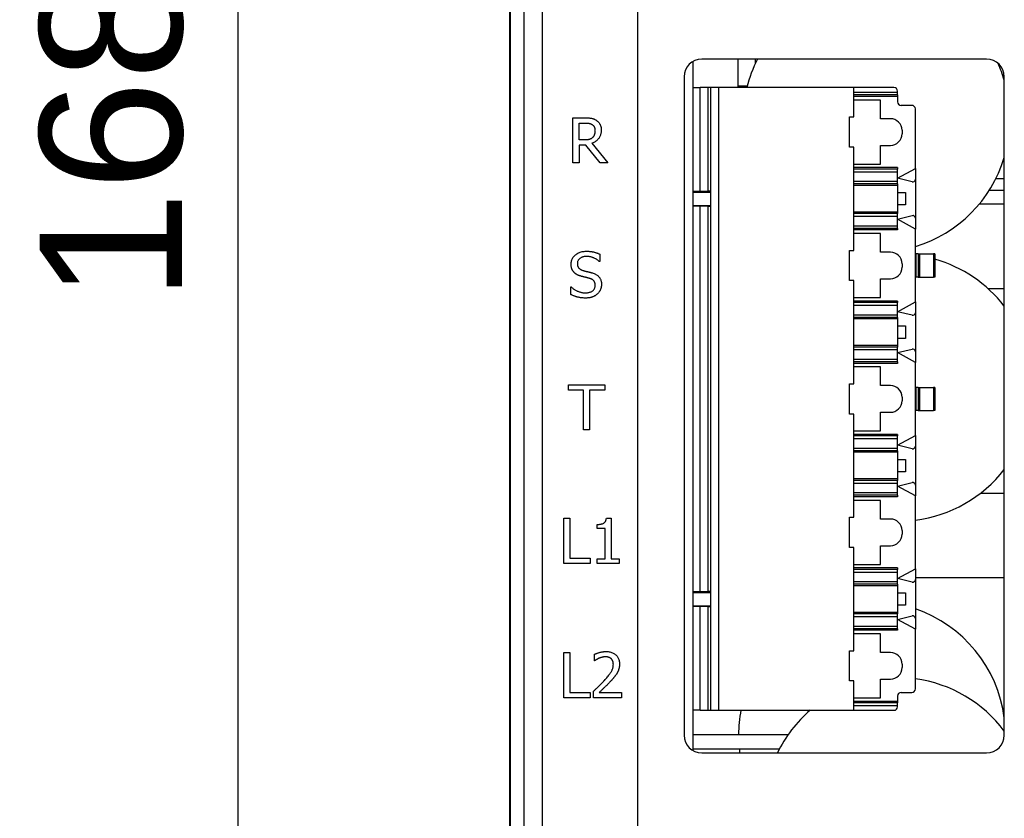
# Model space of a CAD drawing. Extents: x 11458 to 11780, y -1544 to -1214.
# Tile 14 of 35: x 11458 to 11513, y -1389 to -1344. Entities that reach past the tile are written whole.
import ezdxf

# ---------------------------------------------------------------- set-up
doc = ezdxf.new("R2010")
doc.units = 0
doc.layers.get('DEFPOINTS').update_dxf_attribs({"color": 8, "linetype": 'CONTINUOUS'})
doc.layers.add('2', color=2, linetype='CONTINUOUS')
doc.styles.get("Standard").update_dxf_attribs({"font": 'ARIAL.TTF'})
doc.dimstyles.new('ISO-25', dxfattribs={"dimtxt": 8, "dimasz": 8, "dimexe": 1, "dimexo": 1, "dimgap": 3, "dimtad": 1, "dimtxsty": 'STANDARD', "dimcen": 0, "dimclrd": 256, "dimclre": 256, "dimclrt": 2, "dimazin": 3, "dimtfac": 1, "dimtmove": 0, "dimatfit": 3})

# ---------------------------------------------------------------- blocks, each defined once
blk = doc.blocks.new('*D150')
at = {"layer": '2', "color": 7}
for p, q in [((11489.6, -1266.295), (11469.321, -1266.295)), ((11470.321, -1274.295), (11470.321, -1426.295)), ((11502.407, -1434.295), (11469.321, -1434.295))]:
    blk.add_line(p, q, dxfattribs=at)
for points in [[(11468.987, -1274.295), (11471.654, -1274.295), (11470.321, -1266.295)], [(11468.987, -1426.295), (11471.654, -1426.295), (11470.321, -1434.295)]]:
    blk.add_solid(points, dxfattribs=at)
at = {"layer": 'DEFPOINTS', "color": 0}
for p in [(11490.6, -1266.295), (11470.321, -1434.295), (11503.407, -1434.295)]:
    blk.add_point(p, dxfattribs=at)
at = {"layer": '2', "color": 7, "insert": (11463.236, -1350.295), "char_height": 8, "attachment_point": 5, "rotation": 90}
blk.add_mtext('168', dxfattribs=at)

msp = doc.modelspace()

# ---------------------------------------------------------------- linework, layer by layer
at = {"layer": '2', "color": 7}
for p, q in [((11485.6, -1421.295), (11485.6, -1271.295)), ((11485.626, -1271.314), (11485.626, -1421.275)), ((11486.386, -1272.074), (11486.386, -1420.515)), ((11487.439, -1420.515), (11487.439, -1272.074)), ((11492.8, -1417.625), (11492.8, -1318.195)), ((11495.9, -1346.129), (11495.9, -1384.861)), ((11512.4, -1345.995), (11496.4, -1345.995)), ((11498.44, -1347.595), (11498.44, -1345.995)), ((11499.4, -1345.995), (11499.4, -1346.241)), ((11495.4, -1346.995), (11495.4, -1383.995)), ((11513.4, -1383.995), (11513.4, -1346.995)), ((11495.9, -1347.595), (11496.3, -1347.595)), ((11496.75, -1347.595), (11496.3, -1347.595)), ((11496.3, -1353.423), (11496.3, -1347.595)), ((11496.9, -1347.595), (11496.75, -1347.595)), ((11496.75, -1353.423), (11496.75, -1347.595)), ((11497.362, -1347.595), (11496.9, -1347.595)), ((11496.9, -1382.595), (11496.9, -1347.595)), ((11504.95, -1347.595), (11497.362, -1347.595)), ((11497.362, -1382.595), (11497.362, -1347.595)), ((11498.44, -1347.49), (11498.959, -1347.49)), ((11507.2, -1347.595), (11504.95, -1347.595)), ((11504.95, -1349.245), (11504.95, -1347.595)), ((11504.95, -1347.863), (11507.4, -1347.863)), ((11507.4, -1348.012), (11504.95, -1348.012)), ((11507.4, -1348.095), (11504.95, -1348.095)), ((11507.4, -1347.863), (11507.4, -1347.795)), ((11507.4, -1348.012), (11507.4, -1347.863)), ((11507.4, -1348.012), (11507.4, -1348.095)), ((11507.4, -1348.095), (11507.4, -1348.395)), ((11506.45, -1348.295), (11504.95, -1348.295)), ((11506.45, -1349.345), (11506.45, -1348.295)), ((11508.2, -1348.595), (11507.6, -1348.595)), ((11504.7, -1350.945), (11504.7, -1349.245)), ((11504.7, -1349.245), (11504.95, -1349.245)), ((11508.4, -1352.145), (11508.4, -1348.795)), ((11489.157, -1351.835), (11489.157, -1349.295)), ((11489.157, -1349.295), (11489.812, -1349.295)), ((11489.495, -1350.542), (11489.495, -1349.587)), ((11489.495, -1349.587), (11489.831, -1349.587)), ((11507, -1349.345), (11506.45, -1349.345)), ((11507.65, -1349.995), (11507.65, -1350.195)), ((11489.791, -1350.542), (11489.495, -1350.542)), ((11489.882, -1350.824), (11489.495, -1350.824)), ((11489.495, -1350.824), (11489.495, -1351.835)), ((11490.685, -1351.835), (11489.882, -1350.824)), ((11490.22, -1350.729), (11491.123, -1351.835)), ((11506.45, -1350.845), (11507, -1350.845)), ((11506.45, -1351.895), (11506.45, -1350.845)), ((11504.95, -1350.945), (11504.7, -1350.945)), ((11504.95, -1356.745), (11504.95, -1350.945)), ((11489.495, -1351.835), (11489.157, -1351.835)), ((11491.123, -1351.835), (11490.685, -1351.835)), ((11504.95, -1351.895), (11506.45, -1351.895)), ((11507.4, -1352.095), (11504.95, -1352.095)), ((11507.4, -1352.177), (11504.95, -1352.177)), ((11504.95, -1352.326), (11507.4, -1352.326)), ((11507.4, -1352.095), (11507.4, -1352.177)), ((11507.4, -1352.695), (11508.4, -1352.145)), ((11507.4, -1352.326), (11507.4, -1352.177)), ((11507.4, -1352.863), (11507.4, -1352.326)), ((11508.4, -1352.145), (11508.4, -1352.748)), ((11504.95, -1352.863), (11507.4, -1352.863)), ((11507.4, -1353.012), (11504.95, -1353.012)), ((11507.4, -1353.095), (11504.95, -1353.095)), ((11508.215, -1352.894), (11507.4, -1352.695)), ((11507.4, -1353.012), (11507.4, -1352.863)), ((11507.4, -1353.012), (11507.4, -1353.095)), ((11507.4, -1353.095), (11507.4, -1354.595)), ((11508.4, -1352.748), (11508.4, -1354.941)), ((11512.929, -1352.715), (11513.4, -1352.715)), ((11495.9, -1353.47), (11496.9, -1353.47)), ((11496.3, -1353.423), (11496.75, -1353.423)), ((11507.4, -1353.495), (11507.85, -1353.495)), ((11507.85, -1353.495), (11507.85, -1354.195)), ((11512.568, -1353.355), (11513.4, -1353.355)), ((11495.9, -1354.22), (11496.9, -1354.22)), ((11507.85, -1354.195), (11507.4, -1354.195)), ((11513.4, -1354.147), (11511.993, -1354.147)), ((11496.75, -1354.266), (11496.3, -1354.266)), ((11496.3, -1375.923), (11496.3, -1354.266)), ((11496.75, -1375.923), (11496.75, -1354.266)), ((11507.4, -1354.595), (11504.95, -1354.595)), ((11507.4, -1354.677), (11504.95, -1354.677)), ((11507.4, -1354.595), (11507.4, -1354.677)), ((11507.4, -1354.826), (11507.4, -1354.677)), ((11504.95, -1354.826), (11507.4, -1354.826)), ((11507.4, -1354.995), (11508.215, -1354.795)), ((11507.4, -1355.363), (11507.4, -1354.826)), ((11508.4, -1355.545), (11507.4, -1354.995)), ((11508.4, -1354.941), (11508.4, -1355.545)), ((11504.95, -1355.363), (11507.4, -1355.363)), ((11507.4, -1355.512), (11504.95, -1355.512)), ((11507.4, -1355.595), (11504.95, -1355.595)), ((11506.45, -1355.795), (11504.95, -1355.795)), ((11506.45, -1356.845), (11506.45, -1355.795)), ((11507.4, -1355.512), (11507.4, -1355.363)), ((11507.4, -1355.512), (11507.4, -1355.595)), ((11508.4, -1359.645), (11508.4, -1355.545)), ((11490.66, -1356.959), (11490.66, -1357.363)), ((11504.7, -1358.445), (11504.7, -1356.745)), ((11504.7, -1356.745), (11504.95, -1356.745)), ((11507, -1356.845), (11506.45, -1356.845)), ((11508.4, -1356.945), (11508.418, -1356.945)), ((11508.418, -1356.945), (11508.418, -1358.245)), ((11508.55, -1356.945), (11508.418, -1356.945)), ((11508.55, -1356.945), (11508.55, -1358.245)), ((11508.55, -1356.945), (11508.638, -1356.945)), ((11508.638, -1356.945), (11508.638, -1358.245)), ((11508.638, -1356.945), (11509.412, -1356.945)), ((11509.412, -1356.945), (11509.412, -1358.245)), ((11509.5, -1356.945), (11509.412, -1356.945)), ((11509.5, -1356.945), (11509.5, -1358.245)), ((11490.66, -1357.363), (11490.635, -1357.363)), ((11507.65, -1357.495), (11507.65, -1357.695)), ((11504.95, -1358.445), (11504.7, -1358.445)), ((11504.95, -1364.245), (11504.95, -1358.445)), ((11506.45, -1358.345), (11507, -1358.345)), ((11506.45, -1359.395), (11506.45, -1358.345)), ((11508.4, -1358.245), (11508.418, -1358.245)), ((11508.55, -1358.245), (11508.418, -1358.245)), ((11508.55, -1358.245), (11508.638, -1358.245)), ((11508.638, -1358.245), (11509.412, -1358.245)), ((11509.5, -1358.245), (11509.412, -1358.245)), ((11489.032, -1359.228), (11489.032, -1358.804)), ((11489.032, -1358.804), (11489.057, -1358.804)), ((11512.49, -1358.897), (11513.4, -1358.897)), ((11504.95, -1359.395), (11506.45, -1359.395)), ((11507.4, -1359.595), (11504.95, -1359.595)), ((11507.4, -1359.677), (11504.95, -1359.677)), ((11507.4, -1359.595), (11507.4, -1359.677)), ((11507.4, -1360.195), (11508.4, -1359.645)), ((11507.4, -1359.826), (11507.4, -1359.677)), ((11508.4, -1359.645), (11508.4, -1360.248)), ((11504.95, -1359.826), (11507.4, -1359.826)), ((11507.4, -1360.363), (11507.4, -1359.826)), ((11508.215, -1360.394), (11507.4, -1360.195)), ((11508.4, -1360.248), (11508.4, -1362.441)), ((11504.95, -1360.363), (11507.4, -1360.363)), ((11507.4, -1360.512), (11504.95, -1360.512)), ((11507.4, -1360.595), (11504.95, -1360.595)), ((11507.4, -1360.512), (11507.4, -1360.363)), ((11507.4, -1360.512), (11507.4, -1360.595)), ((11507.4, -1360.595), (11507.4, -1362.095)), ((11507.4, -1360.995), (11507.85, -1360.995)), ((11507.85, -1360.995), (11507.85, -1361.695)), ((11507.85, -1361.695), (11507.4, -1361.695)), ((11507.4, -1362.095), (11504.95, -1362.095)), ((11507.4, -1362.177), (11504.95, -1362.177)), ((11504.95, -1362.326), (11507.4, -1362.326)), ((11507.4, -1362.095), (11507.4, -1362.177)), ((11507.4, -1362.326), (11507.4, -1362.177)), ((11507.4, -1362.495), (11508.215, -1362.295)), ((11507.4, -1362.863), (11507.4, -1362.326)), ((11508.4, -1363.045), (11507.4, -1362.495)), ((11508.4, -1362.441), (11508.4, -1363.045)), ((11504.95, -1362.863), (11507.4, -1362.863)), ((11507.4, -1363.012), (11504.95, -1363.012)), ((11507.4, -1363.012), (11507.4, -1362.863)), ((11507.4, -1363.012), (11507.4, -1363.095)), ((11508.4, -1367.145), (11508.4, -1363.045)), ((11507.4, -1363.095), (11504.95, -1363.095)), ((11506.45, -1363.295), (11504.95, -1363.295)), ((11506.45, -1364.345), (11506.45, -1363.295)), ((11488.898, -1364.595), (11488.898, -1364.295)), ((11488.898, -1364.295), (11490.94, -1364.295)), ((11489.75, -1364.595), (11488.898, -1364.595)), ((11489.75, -1366.835), (11489.75, -1364.595)), ((11490.94, -1364.595), (11490.088, -1364.595)), ((11490.088, -1364.595), (11490.088, -1366.835)), ((11490.94, -1364.295), (11490.94, -1364.595)), ((11504.7, -1365.945), (11504.7, -1364.245)), ((11504.7, -1364.245), (11504.95, -1364.245)), ((11507, -1364.345), (11506.45, -1364.345)), ((11508.4, -1364.445), (11508.418, -1364.445)), ((11508.418, -1364.445), (11508.418, -1365.745)), ((11508.55, -1364.445), (11508.418, -1364.445)), ((11508.55, -1364.445), (11508.55, -1365.745)), ((11508.55, -1364.445), (11508.638, -1364.445)), ((11508.638, -1364.445), (11508.638, -1365.745)), ((11508.638, -1364.445), (11509.412, -1364.445)), ((11509.412, -1364.445), (11509.412, -1365.745)), ((11509.5, -1364.445), (11509.412, -1364.445)), ((11509.5, -1364.445), (11509.5, -1365.745)), ((11507.65, -1364.995), (11507.65, -1365.195)), ((11506.45, -1365.845), (11507, -1365.845)), ((11506.45, -1366.895), (11506.45, -1365.845)), ((11508.4, -1365.745), (11508.418, -1365.745)), ((11508.55, -1365.745), (11508.418, -1365.745)), ((11508.55, -1365.745), (11508.638, -1365.745)), ((11508.638, -1365.745), (11509.412, -1365.745)), ((11509.5, -1365.745), (11509.412, -1365.745)), ((11504.95, -1365.945), (11504.7, -1365.945)), ((11504.95, -1371.745), (11504.95, -1365.945)), ((11490.088, -1366.835), (11489.75, -1366.835)), ((11504.95, -1366.895), (11506.45, -1366.895)), ((11507.4, -1367.095), (11504.95, -1367.095)), ((11507.4, -1367.177), (11504.95, -1367.177)), ((11504.95, -1367.326), (11507.4, -1367.326)), ((11507.4, -1367.095), (11507.4, -1367.177)), ((11507.4, -1367.695), (11508.4, -1367.145)), ((11507.4, -1367.326), (11507.4, -1367.177)), ((11507.4, -1367.863), (11507.4, -1367.326)), ((11508.4, -1367.145), (11508.4, -1367.748)), ((11504.95, -1367.863), (11507.4, -1367.863)), ((11507.4, -1368.012), (11504.95, -1368.012)), ((11508.215, -1367.894), (11507.4, -1367.695)), ((11507.4, -1368.012), (11507.4, -1367.863)), ((11507.4, -1368.012), (11507.4, -1368.095)), ((11508.4, -1367.748), (11508.4, -1369.941)), ((11507.4, -1368.095), (11504.95, -1368.095)), ((11507.4, -1368.095), (11507.4, -1369.595)), ((11507.4, -1368.495), (11507.85, -1368.495)), ((11507.85, -1368.495), (11507.85, -1369.195)), ((11507.4, -1369.595), (11504.95, -1369.595)), ((11507.4, -1369.677), (11504.95, -1369.677)), ((11507.85, -1369.195), (11507.4, -1369.195)), ((11507.4, -1369.595), (11507.4, -1369.677)), ((11507.4, -1369.826), (11507.4, -1369.677)), ((11504.95, -1369.826), (11507.4, -1369.826)), ((11507.4, -1369.995), (11508.215, -1369.795)), ((11507.4, -1370.363), (11507.4, -1369.826)), ((11508.4, -1370.545), (11507.4, -1369.995)), ((11508.4, -1369.941), (11508.4, -1370.545)), ((11504.95, -1370.363), (11507.4, -1370.363)), ((11507.4, -1370.512), (11504.95, -1370.512)), ((11507.4, -1370.595), (11504.95, -1370.595)), ((11506.45, -1370.795), (11504.95, -1370.795)), ((11506.45, -1371.845), (11506.45, -1370.795)), ((11507.4, -1370.512), (11507.4, -1370.363)), ((11507.4, -1370.512), (11507.4, -1370.595)), ((11508.4, -1374.645), (11508.4, -1370.545)), ((11512.058, -1370.397), (11513.4, -1370.397)), ((11488.644, -1374.343), (11488.644, -1371.803)), ((11488.644, -1371.803), (11488.981, -1371.803)), ((11488.981, -1371.803), (11488.981, -1374.042)), ((11491.033, -1371.795), (11491.297, -1371.795)), ((11491.297, -1371.795), (11491.297, -1374.084)), ((11504.7, -1371.745), (11504.95, -1371.745)), ((11504.7, -1373.445), (11504.7, -1371.745)), ((11507, -1371.845), (11506.45, -1371.845)), ((11490.509, -1372.381), (11490.509, -1372.149)), ((11490.97, -1372.381), (11490.509, -1372.381)), ((11490.97, -1374.084), (11490.97, -1372.381)), ((11507.65, -1372.495), (11507.65, -1372.695)), ((11504.95, -1373.445), (11504.7, -1373.445)), ((11504.95, -1379.245), (11504.95, -1373.445)), ((11506.45, -1373.345), (11507, -1373.345)), ((11506.45, -1374.395), (11506.45, -1373.345)), ((11488.981, -1374.042), (11490.115, -1374.042)), ((11490.115, -1374.042), (11490.115, -1374.343)), ((11490.509, -1374.343), (11490.509, -1374.084)), ((11490.509, -1374.084), (11490.97, -1374.084)), ((11491.297, -1374.084), (11491.748, -1374.084)), ((11491.748, -1374.084), (11491.748, -1374.343)), ((11490.115, -1374.343), (11488.644, -1374.343)), ((11491.748, -1374.343), (11490.509, -1374.343)), ((11504.95, -1374.395), (11506.45, -1374.395)), ((11507.4, -1374.595), (11504.95, -1374.595)), ((11507.4, -1374.677), (11504.95, -1374.677)), ((11507.4, -1374.595), (11507.4, -1374.677)), ((11507.4, -1375.195), (11508.4, -1374.645)), ((11507.4, -1374.826), (11507.4, -1374.677)), ((11508.4, -1374.645), (11508.4, -1375.248)), ((11504.95, -1374.826), (11507.4, -1374.826)), ((11507.4, -1375.363), (11507.4, -1374.826)), ((11508.215, -1375.394), (11507.4, -1375.195)), ((11513.4, -1375.147), (11508.4, -1375.147)), ((11508.4, -1375.248), (11508.4, -1377.441)), ((11504.95, -1375.363), (11507.4, -1375.363)), ((11507.4, -1375.512), (11504.95, -1375.512)), ((11507.4, -1375.595), (11504.95, -1375.595)), ((11507.4, -1375.512), (11507.4, -1375.363)), ((11507.4, -1375.512), (11507.4, -1375.595)), ((11507.4, -1375.595), (11507.4, -1377.095)), ((11495.9, -1375.97), (11496.9, -1375.97)), ((11496.3, -1375.923), (11496.75, -1375.923)), ((11507.4, -1375.995), (11507.85, -1375.995)), ((11507.85, -1375.995), (11507.85, -1376.695)), ((11495.9, -1376.72), (11496.9, -1376.72)), ((11496.75, -1376.766), (11496.3, -1376.766)), ((11496.3, -1382.595), (11496.3, -1376.766)), ((11496.75, -1382.595), (11496.75, -1376.766)), ((11507.85, -1376.695), (11507.4, -1376.695)), ((11507.4, -1377.095), (11504.95, -1377.095)), ((11507.4, -1377.177), (11504.95, -1377.177)), ((11504.95, -1377.326), (11507.4, -1377.326)), ((11507.4, -1377.095), (11507.4, -1377.177)), ((11507.4, -1377.326), (11507.4, -1377.177)), ((11507.4, -1377.495), (11508.215, -1377.295)), ((11507.4, -1377.863), (11507.4, -1377.326)), ((11508.4, -1377.441), (11508.4, -1378.045)), ((11504.95, -1377.863), (11507.4, -1377.863)), ((11507.4, -1378.012), (11504.95, -1378.012)), ((11508.4, -1378.045), (11507.4, -1377.495)), ((11507.4, -1378.012), (11507.4, -1377.863)), ((11507.4, -1378.012), (11507.4, -1378.095)), ((11507.4, -1378.095), (11504.95, -1378.095)), ((11506.45, -1378.295), (11504.95, -1378.295)), ((11506.45, -1379.345), (11506.45, -1378.295)), ((11508.4, -1381.395), (11508.4, -1378.045)), ((11488.644, -1381.888), (11488.644, -1379.348)), ((11488.644, -1379.348), (11488.981, -1379.348)), ((11488.981, -1379.348), (11488.981, -1381.588)), ((11490.362, -1379.809), (11490.362, -1379.447)), ((11504.7, -1380.945), (11504.7, -1379.245)), ((11504.7, -1379.245), (11504.95, -1379.245)), ((11507, -1379.345), (11506.45, -1379.345)), ((11490.381, -1379.809), (11490.362, -1379.809)), ((11507.65, -1379.995), (11507.65, -1380.195)), ((11504.95, -1380.945), (11504.7, -1380.945)), ((11504.95, -1382.595), (11504.95, -1380.945)), ((11506.45, -1380.845), (11507, -1380.845)), ((11506.45, -1381.895), (11506.45, -1380.845)), ((11490.115, -1381.888), (11488.644, -1381.888)), ((11488.981, -1381.588), (11490.115, -1381.588)), ((11490.115, -1381.588), (11490.115, -1381.888)), ((11490.309, -1381.888), (11490.309, -1381.528)), ((11491.875, -1381.888), (11490.309, -1381.888)), ((11490.628, -1381.594), (11491.875, -1381.594)), ((11491.875, -1381.594), (11491.875, -1381.888)), ((11504.95, -1381.895), (11506.45, -1381.895)), ((11507.4, -1381.795), (11507.4, -1382.095)), ((11507.6, -1381.595), (11508.2, -1381.595)), ((11507.4, -1382.095), (11504.95, -1382.095)), ((11507.4, -1382.177), (11504.95, -1382.177)), ((11504.95, -1382.326), (11507.4, -1382.326)), ((11507.4, -1382.095), (11507.4, -1382.177)), ((11507.4, -1382.326), (11507.4, -1382.177)), ((11507.4, -1382.395), (11507.4, -1382.326)), ((11496.3, -1382.595), (11495.9, -1382.595)), ((11496.3, -1382.595), (11496.75, -1382.595)), ((11496.75, -1382.595), (11496.9, -1382.595)), ((11496.9, -1382.595), (11497.362, -1382.595)), ((11497.362, -1382.595), (11504.95, -1382.595)), ((11504.95, -1382.595), (11507.2, -1382.595)), ((11495.9, -1383.962), (11501.255, -1383.962)), ((11495.9, -1384.762), (11500.767, -1384.762)), ((11496.4, -1384.995), (11512.4, -1384.995))]:
    msp.add_line(p, q, dxfattribs=at)
at = {"layer": '2', "color": 7, "flags": 128}
for points in [[(11489.812, -1349.295), (11489.848, -1349.295), (11489.883, -1349.295), (11489.917, -1349.296), (11489.95, -1349.297), (11489.982, -1349.299), (11490.012, -1349.301), (11490.042, -1349.303), (11490.071, -1349.305), (11490.099, -1349.308), (11490.126, -1349.311), (11490.152, -1349.315), (11490.177, -1349.318), (11490.202, -1349.323), (11490.226, -1349.328), (11490.25, -1349.334), (11490.274, -1349.341), (11490.298, -1349.349), (11490.321, -1349.358), (11490.345, -1349.367), (11490.368, -1349.378), (11490.391, -1349.389), (11490.413, -1349.401), (11490.436, -1349.415), (11490.458, -1349.429)], [(11489.831, -1349.587), (11489.854, -1349.587), (11489.876, -1349.588), (11489.898, -1349.588), (11489.919, -1349.589), (11489.94, -1349.59), (11489.959, -1349.592), (11489.979, -1349.594), (11489.998, -1349.596), (11490.016, -1349.598), (11490.033, -1349.601), (11490.05, -1349.603), (11490.066, -1349.607), (11490.082, -1349.61), (11490.097, -1349.614), (11490.113, -1349.618), (11490.127, -1349.623), (11490.142, -1349.628), (11490.156, -1349.633), (11490.17, -1349.639), (11490.183, -1349.645), (11490.197, -1349.652), (11490.209, -1349.658), (11490.222, -1349.666), (11490.234, -1349.673)], [(11490.234, -1349.673), (11490.247, -1349.683), (11490.26, -1349.693), (11490.272, -1349.703), (11490.284, -1349.714), (11490.295, -1349.725), (11490.306, -1349.736), (11490.315, -1349.748), (11490.325, -1349.761), (11490.333, -1349.774), (11490.341, -1349.787), (11490.349, -1349.8), (11490.355, -1349.814), (11490.362, -1349.829), (11490.367, -1349.844), (11490.373, -1349.859), (11490.377, -1349.874), (11490.381, -1349.89), (11490.385, -1349.906), (11490.388, -1349.923), (11490.39, -1349.94), (11490.392, -1349.957), (11490.393, -1349.975), (11490.394, -1349.993), (11490.395, -1350.011)], [(11490.458, -1349.429), (11490.48, -1349.443), (11490.501, -1349.459), (11490.522, -1349.475), (11490.541, -1349.492), (11490.56, -1349.509), (11490.578, -1349.527), (11490.595, -1349.546), (11490.612, -1349.565), (11490.627, -1349.585), (11490.642, -1349.606), (11490.656, -1349.628), (11490.669, -1349.65), (11490.682, -1349.673), (11490.693, -1349.697), (11490.703, -1349.721), (11490.712, -1349.747), (11490.72, -1349.773), (11490.727, -1349.801), (11490.733, -1349.829), (11490.738, -1349.858), (11490.742, -1349.888), (11490.744, -1349.92), (11490.746, -1349.951), (11490.747, -1349.984)], [(11490.747, -1349.984), (11490.746, -1350.03), (11490.743, -1350.074), (11490.738, -1350.118), (11490.731, -1350.16), (11490.722, -1350.2), (11490.711, -1350.24), (11490.698, -1350.278), (11490.683, -1350.315), (11490.667, -1350.351), (11490.648, -1350.385), (11490.627, -1350.418), (11490.605, -1350.45), (11490.58, -1350.481), (11490.554, -1350.511), (11490.527, -1350.539), (11490.499, -1350.565), (11490.469, -1350.59), (11490.437, -1350.614), (11490.404, -1350.637), (11490.37, -1350.658), (11490.335, -1350.678), (11490.298, -1350.696), (11490.259, -1350.714), (11490.22, -1350.729)], [(11490.395, -1350.011), (11490.394, -1350.033), (11490.394, -1350.054), (11490.392, -1350.075), (11490.391, -1350.095), (11490.388, -1350.115), (11490.386, -1350.135), (11490.383, -1350.154), (11490.379, -1350.172), (11490.375, -1350.19), (11490.37, -1350.208), (11490.365, -1350.225), (11490.36, -1350.242), (11490.353, -1350.258), (11490.347, -1350.274), (11490.34, -1350.289), (11490.332, -1350.304), (11490.324, -1350.319), (11490.315, -1350.333), (11490.305, -1350.347), (11490.296, -1350.36), (11490.285, -1350.374), (11490.274, -1350.386), (11490.263, -1350.398), (11490.25, -1350.41)], [(11490.25, -1350.41), (11490.237, -1350.423), (11490.223, -1350.436), (11490.208, -1350.447), (11490.193, -1350.458), (11490.177, -1350.468), (11490.161, -1350.477), (11490.145, -1350.485), (11490.127, -1350.493), (11490.11, -1350.5), (11490.092, -1350.506), (11490.073, -1350.512), (11490.054, -1350.516), (11490.034, -1350.52), (11490.014, -1350.524), (11489.994, -1350.528), (11489.973, -1350.531), (11489.952, -1350.533), (11489.93, -1350.536), (11489.908, -1350.538), (11489.886, -1350.539), (11489.863, -1350.54), (11489.839, -1350.541), (11489.816, -1350.542), (11489.791, -1350.542)], [(11489.05, -1357.521), (11489.052, -1357.471), (11489.057, -1357.421), (11489.066, -1357.373), (11489.077, -1357.327), (11489.092, -1357.281), (11489.111, -1357.238), (11489.132, -1357.195), (11489.157, -1357.154), (11489.186, -1357.114), (11489.218, -1357.076), (11489.253, -1357.039), (11489.291, -1357.004), (11489.332, -1356.97), (11489.375, -1356.94), (11489.42, -1356.912), (11489.466, -1356.888), (11489.515, -1356.866), (11489.565, -1356.847), (11489.617, -1356.831), (11489.671, -1356.818), (11489.727, -1356.808), (11489.784, -1356.801), (11489.843, -1356.796), (11489.905, -1356.795)], [(11489.905, -1356.795), (11489.94, -1356.795), (11489.975, -1356.796), (11490.01, -1356.797), (11490.045, -1356.799), (11490.079, -1356.802), (11490.113, -1356.805), (11490.146, -1356.809), (11490.179, -1356.813), (11490.212, -1356.818), (11490.244, -1356.824), (11490.276, -1356.83), (11490.308, -1356.837), (11490.339, -1356.844), (11490.37, -1356.852), (11490.401, -1356.86), (11490.431, -1356.869), (11490.461, -1356.879), (11490.491, -1356.889), (11490.52, -1356.899), (11490.549, -1356.91), (11490.577, -1356.922), (11490.605, -1356.934), (11490.633, -1356.946), (11490.66, -1356.959)], [(11489.215, -1357.98), (11489.202, -1357.966), (11489.19, -1357.951), (11489.178, -1357.936), (11489.167, -1357.921), (11489.156, -1357.905), (11489.146, -1357.889), (11489.136, -1357.872), (11489.126, -1357.855), (11489.117, -1357.838), (11489.109, -1357.82), (11489.101, -1357.801), (11489.094, -1357.783), (11489.087, -1357.764), (11489.08, -1357.744), (11489.075, -1357.724), (11489.07, -1357.703), (11489.065, -1357.682), (11489.061, -1357.661), (11489.058, -1357.639), (11489.055, -1357.616), (11489.053, -1357.593), (11489.052, -1357.57), (11489.051, -1357.546), (11489.05, -1357.521)], [(11489.927, -1357.087), (11489.889, -1357.088), (11489.852, -1357.09), (11489.816, -1357.094), (11489.781, -1357.099), (11489.747, -1357.106), (11489.715, -1357.115), (11489.684, -1357.124), (11489.654, -1357.136), (11489.626, -1357.149), (11489.598, -1357.163), (11489.572, -1357.18), (11489.548, -1357.197), (11489.524, -1357.216), (11489.503, -1357.236), (11489.484, -1357.257), (11489.467, -1357.278), (11489.452, -1357.301), (11489.439, -1357.324), (11489.428, -1357.349), (11489.419, -1357.375), (11489.412, -1357.401), (11489.406, -1357.429), (11489.403, -1357.457), (11489.402, -1357.486)], [(11489.402, -1357.486), (11489.403, -1357.513), (11489.405, -1357.538), (11489.408, -1357.563), (11489.412, -1357.586), (11489.417, -1357.609), (11489.424, -1357.631), (11489.432, -1357.652), (11489.44, -1357.672), (11489.45, -1357.691), (11489.462, -1357.709), (11489.474, -1357.726), (11489.488, -1357.743), (11489.503, -1357.758), (11489.518, -1357.773), (11489.535, -1357.787), (11489.553, -1357.801), (11489.572, -1357.813), (11489.592, -1357.825), (11489.613, -1357.836), (11489.635, -1357.847), (11489.658, -1357.857), (11489.682, -1357.866), (11489.708, -1357.874), (11489.734, -1357.882)], [(11490.635, -1357.363), (11490.615, -1357.345), (11490.593, -1357.327), (11490.57, -1357.309), (11490.547, -1357.292), (11490.522, -1357.275), (11490.497, -1357.259), (11490.471, -1357.243), (11490.443, -1357.227), (11490.415, -1357.212), (11490.386, -1357.198), (11490.356, -1357.183), (11490.325, -1357.169), (11490.293, -1357.156), (11490.261, -1357.144), (11490.229, -1357.133), (11490.196, -1357.124), (11490.164, -1357.115), (11490.131, -1357.108), (11490.097, -1357.101), (11490.064, -1357.096), (11490.03, -1357.092), (11489.996, -1357.089), (11489.962, -1357.088), (11489.927, -1357.087)], [(11489.635, -1358.205), (11489.613, -1358.199), (11489.592, -1358.193), (11489.571, -1358.186), (11489.55, -1358.179), (11489.53, -1358.172), (11489.51, -1358.165), (11489.491, -1358.158), (11489.472, -1358.15), (11489.453, -1358.142), (11489.435, -1358.134), (11489.417, -1358.126), (11489.399, -1358.117), (11489.382, -1358.108), (11489.365, -1358.099), (11489.349, -1358.089), (11489.333, -1358.079), (11489.317, -1358.068), (11489.301, -1358.057), (11489.286, -1358.045), (11489.271, -1358.033), (11489.257, -1358.021), (11489.243, -1358.008), (11489.229, -1357.994), (11489.215, -1357.98)], [(11489.734, -1357.882), (11489.752, -1357.886), (11489.771, -1357.891), (11489.79, -1357.896), (11489.811, -1357.902), (11489.831, -1357.907), (11489.853, -1357.912), (11489.875, -1357.918), (11489.898, -1357.924), (11489.922, -1357.929), (11489.946, -1357.935), (11489.971, -1357.941), (11489.996, -1357.947), (11490.022, -1357.954), (11490.047, -1357.96), (11490.071, -1357.966), (11490.094, -1357.971), (11490.117, -1357.977), (11490.139, -1357.983), (11490.16, -1357.989), (11490.18, -1357.994), (11490.2, -1357.999), (11490.219, -1358.005), (11490.237, -1358.01), (11490.255, -1358.015)], [(11490.255, -1358.015), (11490.297, -1358.029), (11490.338, -1358.044), (11490.377, -1358.061), (11490.413, -1358.078), (11490.448, -1358.096), (11490.481, -1358.116), (11490.512, -1358.137), (11490.541, -1358.158), (11490.568, -1358.181), (11490.593, -1358.206), (11490.616, -1358.231), (11490.637, -1358.257), (11490.657, -1358.285), (11490.675, -1358.313), (11490.691, -1358.343), (11490.705, -1358.373), (11490.718, -1358.405), (11490.729, -1358.438), (11490.738, -1358.471), (11490.745, -1358.506), (11490.751, -1358.542), (11490.756, -1358.579), (11490.758, -1358.617), (11490.759, -1358.655)], [(11490.094, -1358.32), (11490.075, -1358.315), (11490.055, -1358.309), (11490.037, -1358.304), (11490.018, -1358.299), (11490, -1358.294), (11489.982, -1358.29), (11489.964, -1358.285), (11489.946, -1358.281), (11489.929, -1358.276), (11489.912, -1358.272), (11489.895, -1358.268), (11489.879, -1358.264), (11489.862, -1358.261), (11489.845, -1358.256), (11489.827, -1358.252), (11489.808, -1358.248), (11489.789, -1358.243), (11489.769, -1358.238), (11489.748, -1358.233), (11489.727, -1358.228), (11489.705, -1358.222), (11489.682, -1358.217), (11489.659, -1358.211), (11489.635, -1358.205)], [(11490.407, -1358.709), (11490.406, -1358.684), (11490.405, -1358.66), (11490.402, -1358.636), (11490.399, -1358.614), (11490.394, -1358.592), (11490.388, -1358.571), (11490.381, -1358.551), (11490.374, -1358.532), (11490.365, -1358.513), (11490.355, -1358.495), (11490.344, -1358.478), (11490.332, -1358.462), (11490.319, -1358.447), (11490.304, -1358.432), (11490.289, -1358.418), (11490.272, -1358.404), (11490.254, -1358.391), (11490.235, -1358.379), (11490.214, -1358.368), (11490.193, -1358.357), (11490.17, -1358.347), (11490.146, -1358.337), (11490.121, -1358.328), (11490.094, -1358.32)], [(11490.759, -1358.655), (11490.758, -1358.68), (11490.757, -1358.705), (11490.755, -1358.73), (11490.752, -1358.755), (11490.748, -1358.78), (11490.744, -1358.804), (11490.738, -1358.829), (11490.732, -1358.853), (11490.725, -1358.877), (11490.717, -1358.902), (11490.708, -1358.926), (11490.698, -1358.95), (11490.688, -1358.974), (11490.677, -1358.997), (11490.665, -1359.019), (11490.652, -1359.041), (11490.639, -1359.062), (11490.625, -1359.083), (11490.611, -1359.103), (11490.596, -1359.123), (11490.58, -1359.142), (11490.563, -1359.16), (11490.546, -1359.178), (11490.528, -1359.195)], [(11489.057, -1358.804), (11489.085, -1358.829), (11489.113, -1358.854), (11489.143, -1358.878), (11489.173, -1358.9), (11489.203, -1358.922), (11489.234, -1358.943), (11489.266, -1358.962), (11489.299, -1358.981), (11489.332, -1358.999), (11489.365, -1359.016), (11489.399, -1359.032), (11489.434, -1359.047), (11489.469, -1359.06), (11489.504, -1359.073), (11489.539, -1359.084), (11489.573, -1359.095), (11489.607, -1359.104), (11489.641, -1359.111), (11489.675, -1359.118), (11489.709, -1359.123), (11489.742, -1359.128), (11489.775, -1359.131), (11489.808, -1359.132), (11489.841, -1359.133)], [(11489.841, -1359.133), (11489.887, -1359.132), (11489.93, -1359.13), (11489.972, -1359.126), (11490.012, -1359.12), (11490.05, -1359.113), (11490.087, -1359.104), (11490.121, -1359.093), (11490.153, -1359.081), (11490.184, -1359.068), (11490.212, -1359.052), (11490.239, -1359.035), (11490.264, -1359.017), (11490.287, -1358.997), (11490.308, -1358.976), (11490.326, -1358.954), (11490.343, -1358.931), (11490.358, -1358.907), (11490.371, -1358.882), (11490.382, -1358.855), (11490.391, -1358.828), (11490.398, -1358.8), (11490.403, -1358.771), (11490.406, -1358.74), (11490.407, -1358.709)], [(11490.528, -1359.195), (11490.508, -1359.213), (11490.487, -1359.23), (11490.466, -1359.247), (11490.444, -1359.263), (11490.421, -1359.278), (11490.399, -1359.293), (11490.375, -1359.307), (11490.352, -1359.32), (11490.328, -1359.333), (11490.303, -1359.344), (11490.278, -1359.355), (11490.253, -1359.366), (11490.226, -1359.375), (11490.199, -1359.384), (11490.17, -1359.392), (11490.141, -1359.399), (11490.11, -1359.405), (11490.079, -1359.41), (11490.046, -1359.415), (11490.012, -1359.419), (11489.977, -1359.422), (11489.941, -1359.424), (11489.904, -1359.425), (11489.866, -1359.425)], [(11489.866, -1359.425), (11489.82, -1359.425), (11489.776, -1359.424), (11489.733, -1359.422), (11489.691, -1359.419), (11489.65, -1359.415), (11489.61, -1359.411), (11489.572, -1359.406), (11489.534, -1359.4), (11489.498, -1359.393), (11489.463, -1359.385), (11489.429, -1359.377), (11489.396, -1359.368), (11489.364, -1359.358), (11489.332, -1359.348), (11489.301, -1359.337), (11489.27, -1359.326), (11489.239, -1359.315), (11489.208, -1359.304), (11489.178, -1359.292), (11489.148, -1359.28), (11489.119, -1359.267), (11489.09, -1359.254), (11489.061, -1359.241), (11489.032, -1359.228)], [(11490.509, -1372.149), (11490.551, -1372.148), (11490.592, -1372.147), (11490.631, -1372.144), (11490.668, -1372.141), (11490.702, -1372.136), (11490.736, -1372.13), (11490.767, -1372.124), (11490.796, -1372.116), (11490.823, -1372.107), (11490.849, -1372.097), (11490.872, -1372.086), (11490.894, -1372.075), (11490.913, -1372.061), (11490.932, -1372.046), (11490.949, -1372.029), (11490.964, -1372.011), (11490.978, -1371.99), (11490.99, -1371.968), (11491.001, -1371.943), (11491.011, -1371.917), (11491.019, -1371.889), (11491.025, -1371.86), (11491.03, -1371.828), (11491.033, -1371.795)], [(11490.362, -1379.447), (11490.381, -1379.438), (11490.4, -1379.43), (11490.42, -1379.421), (11490.442, -1379.413), (11490.464, -1379.404), (11490.488, -1379.396), (11490.513, -1379.387), (11490.539, -1379.379), (11490.567, -1379.37), (11490.595, -1379.362), (11490.625, -1379.354), (11490.656, -1379.345), (11490.687, -1379.337), (11490.718, -1379.33), (11490.749, -1379.323), (11490.779, -1379.317), (11490.809, -1379.312), (11490.839, -1379.307), (11490.869, -1379.303), (11490.898, -1379.3), (11490.927, -1379.298), (11490.956, -1379.296), (11490.985, -1379.295), (11491.013, -1379.295)], [(11490.628, -1379.669), (11490.616, -1379.674), (11490.604, -1379.679), (11490.592, -1379.685), (11490.581, -1379.69), (11490.569, -1379.696), (11490.557, -1379.701), (11490.546, -1379.707), (11490.534, -1379.713), (11490.523, -1379.72), (11490.511, -1379.726), (11490.5, -1379.733), (11490.489, -1379.739), (11490.478, -1379.746), (11490.467, -1379.753), (11490.457, -1379.759), (11490.447, -1379.765), (11490.438, -1379.771), (11490.429, -1379.777), (11490.42, -1379.783), (11490.411, -1379.789), (11490.403, -1379.794), (11490.395, -1379.799), (11490.388, -1379.804), (11490.381, -1379.809)], [(11490.988, -1379.589), (11490.973, -1379.589), (11490.958, -1379.59), (11490.943, -1379.59), (11490.928, -1379.592), (11490.912, -1379.593), (11490.897, -1379.595), (11490.882, -1379.597), (11490.867, -1379.599), (11490.851, -1379.602), (11490.836, -1379.605), (11490.82, -1379.608), (11490.805, -1379.612), (11490.79, -1379.616), (11490.774, -1379.62), (11490.759, -1379.624), (11490.744, -1379.628), (11490.729, -1379.633), (11490.714, -1379.637), (11490.7, -1379.642), (11490.685, -1379.647), (11490.671, -1379.653), (11490.656, -1379.658), (11490.642, -1379.664), (11490.628, -1379.669)], [(11491.299, -1379.692), (11491.289, -1379.684), (11491.279, -1379.676), (11491.268, -1379.668), (11491.257, -1379.661), (11491.246, -1379.654), (11491.235, -1379.647), (11491.223, -1379.641), (11491.211, -1379.635), (11491.199, -1379.629), (11491.187, -1379.624), (11491.174, -1379.619), (11491.161, -1379.615), (11491.148, -1379.611), (11491.135, -1379.607), (11491.121, -1379.604), (11491.107, -1379.601), (11491.093, -1379.598), (11491.079, -1379.596), (11491.064, -1379.594), (11491.049, -1379.592), (11491.035, -1379.591), (11491.019, -1379.59), (11491.004, -1379.589), (11490.988, -1379.589)], [(11491.013, -1379.295), (11491.071, -1379.296), (11491.127, -1379.3), (11491.181, -1379.306), (11491.233, -1379.316), (11491.283, -1379.327), (11491.33, -1379.342), (11491.375, -1379.359), (11491.419, -1379.378), (11491.46, -1379.401), (11491.498, -1379.426), (11491.535, -1379.453), (11491.57, -1379.483), (11491.602, -1379.515), (11491.631, -1379.55), (11491.657, -1379.586), (11491.681, -1379.623), (11491.702, -1379.663), (11491.72, -1379.705), (11491.736, -1379.748), (11491.748, -1379.793), (11491.758, -1379.84), (11491.765, -1379.889), (11491.769, -1379.94), (11491.77, -1379.993)], [(11491.425, -1380.011), (11491.424, -1379.993), (11491.424, -1379.976), (11491.423, -1379.959), (11491.421, -1379.943), (11491.419, -1379.926), (11491.416, -1379.911), (11491.413, -1379.895), (11491.41, -1379.88), (11491.406, -1379.866), (11491.402, -1379.851), (11491.397, -1379.837), (11491.392, -1379.824), (11491.386, -1379.811), (11491.38, -1379.798), (11491.373, -1379.785), (11491.367, -1379.773), (11491.36, -1379.762), (11491.352, -1379.751), (11491.344, -1379.74), (11491.336, -1379.729), (11491.327, -1379.72), (11491.318, -1379.71), (11491.309, -1379.701), (11491.299, -1379.692)], [(11490.922, -1380.917), (11490.969, -1380.864), (11491.014, -1380.814), (11491.056, -1380.765), (11491.095, -1380.718), (11491.132, -1380.673), (11491.166, -1380.63), (11491.198, -1380.588), (11491.227, -1380.548), (11491.254, -1380.51), (11491.278, -1380.474), (11491.3, -1380.439), (11491.319, -1380.406), (11491.335, -1380.374), (11491.351, -1380.342), (11491.365, -1380.31), (11491.377, -1380.277), (11491.388, -1380.245), (11491.398, -1380.212), (11491.406, -1380.179), (11491.413, -1380.146), (11491.418, -1380.112), (11491.422, -1380.079), (11491.424, -1380.045), (11491.425, -1380.011)], [(11491.77, -1379.993), (11491.77, -1380.017), (11491.769, -1380.042), (11491.768, -1380.066), (11491.766, -1380.09), (11491.764, -1380.113), (11491.762, -1380.137), (11491.758, -1380.159), (11491.755, -1380.182), (11491.751, -1380.204), (11491.746, -1380.226), (11491.741, -1380.247), (11491.735, -1380.268), (11491.729, -1380.289), (11491.723, -1380.31), (11491.716, -1380.33), (11491.709, -1380.35), (11491.702, -1380.37), (11491.694, -1380.389), (11491.685, -1380.409), (11491.677, -1380.428), (11491.668, -1380.446), (11491.658, -1380.465), (11491.649, -1380.483), (11491.639, -1380.501)], [(11491.639, -1380.501), (11491.628, -1380.519), (11491.617, -1380.538), (11491.606, -1380.556), (11491.594, -1380.575), (11491.582, -1380.593), (11491.57, -1380.612), (11491.557, -1380.63), (11491.544, -1380.648), (11491.53, -1380.666), (11491.516, -1380.685), (11491.502, -1380.703), (11491.487, -1380.721), (11491.472, -1380.739), (11491.457, -1380.757), (11491.442, -1380.775), (11491.427, -1380.793), (11491.411, -1380.811), (11491.395, -1380.829), (11491.38, -1380.847), (11491.364, -1380.865), (11491.348, -1380.882), (11491.332, -1380.9), (11491.315, -1380.918), (11491.299, -1380.935)], [(11490.309, -1381.528), (11490.337, -1381.502), (11490.365, -1381.476), (11490.392, -1381.449), (11490.419, -1381.424), (11490.446, -1381.398), (11490.473, -1381.372), (11490.5, -1381.347), (11490.526, -1381.322), (11490.552, -1381.297), (11490.577, -1381.272), (11490.603, -1381.247), (11490.628, -1381.222), (11490.653, -1381.198), (11490.678, -1381.173), (11490.703, -1381.148), (11490.727, -1381.123), (11490.752, -1381.098), (11490.777, -1381.072), (11490.801, -1381.047), (11490.826, -1381.021), (11490.85, -1380.995), (11490.874, -1380.969), (11490.898, -1380.943), (11490.922, -1380.917)], [(11491.299, -1380.935), (11491.272, -1380.964), (11491.244, -1380.994), (11491.216, -1381.023), (11491.188, -1381.053), (11491.159, -1381.083), (11491.129, -1381.113), (11491.099, -1381.144), (11491.069, -1381.174), (11491.038, -1381.205), (11491.006, -1381.235), (11490.974, -1381.266), (11490.942, -1381.297), (11490.91, -1381.328), (11490.879, -1381.358), (11490.849, -1381.386), (11490.82, -1381.414), (11490.792, -1381.44), (11490.765, -1381.465), (11490.74, -1381.489), (11490.715, -1381.512), (11490.692, -1381.534), (11490.669, -1381.555), (11490.648, -1381.575), (11490.628, -1381.594)]]:
    msp.add_lwpolyline(points, dxfattribs=at)
at = {"layer": '2', "color": 7}
for centre, radius, start, end in [((11496.4, -1346.995), 1, 90, 180), ((11506.223, -1349.356), 7.5, 153.3725, 166.4169), ((11512.4, -1346.995), 1, 0, 90), ((11506.223, -1349.356), 7.5, 16.8655, 24.6834), ((11507.2, -1347.795), 0.2, 0, 90), ((11507.6, -1348.395), 0.2, 180, 270), ((11508.2, -1348.795), 0.2, 0, 90), ((11507, -1349.995), 0.65, 0, 90), ((11507, -1350.195), 0.65, 270, 0), ((11506.223, -1349.356), 7.5, 286.8772, 343.1345), ((11508.25, -1352.748), 0.15, 256.25, 0), ((11508.25, -1354.941), 0.15, 0, 103.75), ((11507, -1357.495), 0.65, 0, 90), ((11507.467, -1364.467), 7.5, 37.7099, 74.2692), ((11507, -1357.695), 0.65, 270, 0), ((11508.25, -1360.248), 0.15, 256.25, 0), ((11508.25, -1362.441), 0.15, 0, 103.75), ((11507, -1364.995), 0.65, 0, 90), ((11507, -1365.195), 0.65, 270, 0), ((11508.25, -1367.748), 0.15, 256.25, 0), ((11507.467, -1364.467), 7.5, 277.149, 322.2901), ((11508.25, -1369.941), 0.15, 0, 103.75), ((11507, -1372.495), 0.65, 0, 90), ((11507, -1372.695), 0.65, 270, 0), ((11508.25, -1375.248), 0.15, 256.25, 0), ((11505.964, -1383.99), 7.5, 7.4663, 71.0432), ((11508.25, -1377.441), 0.15, 0, 103.75), ((11507, -1379.995), 0.65, 0, 90), ((11507, -1380.195), 0.65, 270, 0), ((11507.4, -1388.262), 7.5, 36.8699, 82.3377), ((11507.6, -1381.795), 0.2, 90, 180), ((11508.2, -1381.395), 0.2, 270, 0), ((11507.2, -1382.395), 0.2, 270, 0), ((11505.964, -1383.99), 7.5, 169.2763, 179.7841), ((11507.4, -1388.262), 7.5, 130.9188, 154.1741), ((11496.4, -1383.995), 1, 180, 270), ((11512.4, -1383.995), 1, 270, 0), ((11505.964, -1383.99), 7.5, 185.9061, 187.6965)]:
    msp.add_arc(centre, radius, start, end, dxfattribs=at)
for centre, major_axis, start_param, end_param in [((11496.3, -1353.42), (0.4, 0), 3.141593, 4.712389), ((11496.75, -1353.425), (0.15, 0), 0, 1.570796), ((11496.3, -1354.269), (-0.4, 0), 4.712389, 6.283185), ((11496.75, -1354.265), (-0.15, 0), 1.570796, 3.141593), ((11496.3, -1375.92), (0.4, 0), 3.141593, 4.712389), ((11496.75, -1375.925), (0.15, 0), 0, 1.570796), ((11496.3, -1376.769), (-0.4, 0), 4.712389, 6.283185), ((11496.75, -1376.765), (-0.15, 0), 1.570796, 3.141593)]:
    msp.add_ellipse(centre, major_axis=major_axis, ratio=0.008727, start_param=start_param, end_param=end_param, dxfattribs=at)

# ---------------------------------------------------------------- dimensions: what is measured, and where the dimension line sits
dim = msp.add_linear_dim(base=(11470.321, -1434.295), p1=(11490.6, -1266.295), p2=(11503.407, -1434.295), angle=90, dimstyle='ISO-25', override={"dimclrd": 7, "dimclre": 7, "dimclrt": 7}, dxfattribs=at)
dim.commit()
dim.dimension.update_dxf_attribs({"geometry": '*D150', "text_midpoint": (11463.236, -1350.295)})

doc.saveas('drawing.dxf')
